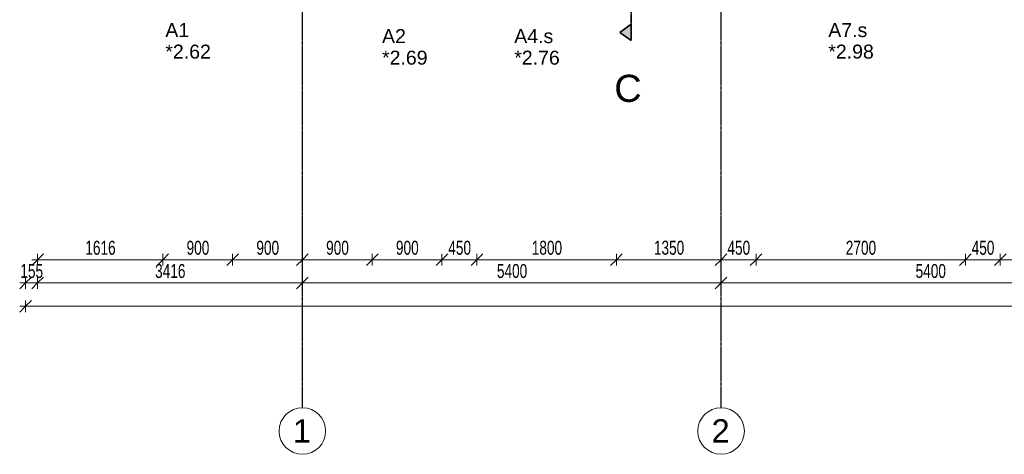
# Model space of a CAD drawing. Header units: millimetres. Extents: x -80560 to 110805, y -11020 to 52719.
# Tile 7 of 182: x 36649 to 49347, y 3783 to 9385. Entities that reach past the tile are written whole.
import ezdxf

# ---------------------------------------------------------------- set-up
doc = ezdxf.new("R2010")
doc.units = ezdxf.units.MM
doc.linetypes.add('CENTER2', pattern=[20, 8, -4, 4, -4])
doc.linetypes.add('DASHDOT2', pattern=[8, 4, -2, 0, -2])
for name, color, linetype, lineweight in [('A-ANNO-DIMS', 211, 'Continuous', 9), ('A-ANNO-DIMS-100', 211, 'Continuous', 9), ('A-GLAZ-IDEN', 152, 'Continuous', 18), ('G-ANNO-SYMB', 111, 'Continuous', 9), ('S-GRID', 1, 'Continuous', 9), ('S-GRID-IDEN', 1, 'Continuous', 9)]:
    doc.layers.add(name, color=color, linetype=linetype, lineweight=lineweight)
doc.styles.add('Arial', font='arial.ttf', dxfattribs={"height": 180})
doc.styles.add('Arial_4', font='arial.ttf', dxfattribs={"height": 350})
doc.styles.add('Arial_5', font='arial.ttf', dxfattribs={"height": 300})
doc.styles.add('Arial_6', font='arial.ttf', dxfattribs={"width": 0.7, "height": 180})
doc.dimstyles.new('n3o_1_8', dxfattribs={"dimscale": 304.8, "dimtxt": 183.646692, "dimasz": 0.492126, "dimexe": 0.246063, "dimexo": 0.0625, "dimgap": 0.032808, "dimtad": 1, "dimdec": 0, "dimdsep": 46, "dimtxsty": 'Arial_6', "dimblk1": 'OBLIQUE', "dimblk2": 'OBLIQUE', "dimsah": 1, "dimcen": 0.09, "dimdle": 0.246063, "dimazin": 0, "dimtfac": 1, "dimtdec": 4, "dimtix": 1, "dimtmove": 0, "dimatfit": 3, "dimfxl": 0.246063, "dimfxlon": 1, "dimtvp": 1, "dimtolj": 1, "dimtzin": 0, "dimarcsym": 2})

# ---------------------------------------------------------------- blocks, each defined once
blk = doc.blocks.new('Section - 00_n3o_sectionmark_detailaanduiding-325618-DO_02 tweede verdieping')
at = {"layer": 'G-ANNO-SYMB'}
blk.add_hatch(color=256, dxfattribs=at).paths.add_polyline_path([(0, 0), (1.05, 1.5), (2.1, 0)], flags=0)
at = {"layer": 'G-ANNO-SYMB', "linetype": 'DASHDOT2', "lineweight": 35}
for p, q in [((1.05, 1.5), (0, 0)), ((2.1, 0), (1.05, 1.5)), ((0, 0), (2.1, 0))]:
    blk.add_line(p, q, dxfattribs=at)
blk = doc.blocks.new('Grid - r_3_0mm-316018-DO_02 tweede verdieping')
at = {"layer": 'S-GRID-IDEN'}
blk.add_circle((0, 0), 3, dxfattribs=at)
blk = doc.blocks.new('DIMBLOCK68-DO_02 tweede verdieping')
at = {"layer": 'A-ANNO-DIMS-100'}
for p, q in [((36879, 6292), (36954, 6367)), ((36879, 6367), (36879, 6217)), ((36879, 6292), (36879, 6367)), ((38495, 6292), (38570, 6367)), ((38495, 6367), (38495, 6217)), ((38495, 6292), (38495, 6367)), ((36804, 6292), (38495, 6292)), ((36879, 6292), (36804, 6217)), ((38495, 6292), (38420, 6217))]:
    blk.add_line(p, q, dxfattribs=at)
at = {"layer": 'A-ANNO-DIMS-100', "color": 0, "insert": (37495, 6536), "char_height": 180, "width": 461.09, "attachment_point": 1, "line_spacing_factor": 0.941778, "style": 'Arial_6'}
blk.add_mtext('1616', dxfattribs=at)
blk = doc.blocks.new('_Oblique')
at = {"color": 0, "linetype": 'ByBlock', "lineweight": -2}
blk.add_line((-0.5, -0.5), (0.5, 0.5), dxfattribs=at)
blk = doc.blocks.new('DIMBLOCK69-DO_02 tweede verdieping')
at = {"layer": 'A-ANNO-DIMS-100'}
for p, q in [((38495, 6292), (38570, 6367)), ((38495, 6367), (38495, 6217)), ((38495, 6292), (38495, 6367)), ((39395, 6292), (39470, 6367)), ((39395, 6367), (39395, 6217)), ((39395, 6292), (39395, 6367)), ((38495, 6292), (38420, 6217)), ((38495, 6292), (39395, 6292)), ((39395, 6292), (39320, 6217))]:
    blk.add_line(p, q, dxfattribs=at)
at = {"layer": 'A-ANNO-DIMS-100', "color": 0, "insert": (38801, 6536), "char_height": 180, "width": 345.82, "attachment_point": 1, "line_spacing_factor": 0.941778, "style": 'Arial_6'}
blk.add_mtext('900', dxfattribs=at)
blk = doc.blocks.new('DIMBLOCK70-DO_02 tweede verdieping')
at = {"layer": 'A-ANNO-DIMS-100'}
for p, q in [((39395, 6292), (39470, 6367)), ((39395, 6367), (39395, 6217)), ((39395, 6292), (39395, 6367)), ((40295, 6292), (40370, 6367)), ((40295, 6367), (40295, 6217)), ((40295, 6292), (40295, 6367)), ((39395, 6292), (39320, 6217)), ((39395, 6292), (40295, 6292)), ((40295, 6292), (40220, 6217))]:
    blk.add_line(p, q, dxfattribs=at)
at = {"layer": 'A-ANNO-DIMS-100', "color": 0, "insert": (39701, 6536), "char_height": 180, "width": 345.82, "attachment_point": 1, "line_spacing_factor": 0.941778, "style": 'Arial_6'}
blk.add_mtext('900', dxfattribs=at)
blk = doc.blocks.new('DIMBLOCK71-DO_02 tweede verdieping')
at = {"layer": 'A-ANNO-DIMS-100'}
for p, q in [((40295, 6292), (40370, 6367)), ((40295, 6367), (40295, 6217)), ((40295, 6292), (40295, 6367)), ((41195, 6292), (41270, 6367)), ((41195, 6367), (41195, 6217)), ((41195, 6292), (41195, 6367)), ((40295, 6292), (40220, 6217)), ((40295, 6292), (41195, 6292)), ((41195, 6292), (41120, 6217))]:
    blk.add_line(p, q, dxfattribs=at)
at = {"layer": 'A-ANNO-DIMS-100', "color": 0, "insert": (40601, 6536), "char_height": 180, "width": 345.82, "attachment_point": 1, "line_spacing_factor": 0.941778, "style": 'Arial_6'}
blk.add_mtext('900', dxfattribs=at)
blk = doc.blocks.new('DIMBLOCK72-DO_02 tweede verdieping')
at = {"layer": 'A-ANNO-DIMS-100'}
for p, q in [((41195, 6292), (41270, 6367)), ((41195, 6367), (41195, 6217)), ((41195, 6292), (41195, 6367)), ((42095, 6292), (42170, 6367)), ((42095, 6367), (42095, 6217)), ((42095, 6292), (42095, 6367)), ((41195, 6292), (41120, 6217)), ((41195, 6292), (42095, 6292)), ((42095, 6292), (42020, 6217))]:
    blk.add_line(p, q, dxfattribs=at)
at = {"layer": 'A-ANNO-DIMS-100', "color": 0, "insert": (41501, 6536), "char_height": 180, "width": 345.82, "attachment_point": 1, "line_spacing_factor": 0.941778, "style": 'Arial_6'}
blk.add_mtext('900', dxfattribs=at)
blk = doc.blocks.new('DIMBLOCK73-DO_02 tweede verdieping')
at = {"layer": 'A-ANNO-DIMS-100'}
for p, q in [((42095, 6292), (42170, 6367)), ((42095, 6367), (42095, 6217)), ((42095, 6292), (42095, 6367)), ((42545, 6292), (42620, 6367)), ((42545, 6367), (42545, 6217)), ((42545, 6292), (42545, 6367)), ((42095, 6292), (42020, 6217)), ((42095, 6292), (42545, 6292)), ((42545, 6292), (42470, 6217))]:
    blk.add_line(p, q, dxfattribs=at)
at = {"layer": 'A-ANNO-DIMS-100', "color": 0, "insert": (42176, 6536), "char_height": 180, "width": 345.82, "attachment_point": 1, "line_spacing_factor": 0.941778, "style": 'Arial_6'}
blk.add_mtext('450', dxfattribs=at)
blk = doc.blocks.new('DIMBLOCK74-DO_02 tweede verdieping')
at = {"layer": 'A-ANNO-DIMS-100'}
for p, q in [((42545, 6292), (42620, 6367)), ((42545, 6367), (42545, 6217)), ((42545, 6292), (42545, 6367)), ((44345, 6292), (44420, 6367)), ((44345, 6367), (44345, 6217)), ((44345, 6292), (44345, 6367)), ((42545, 6292), (42470, 6217)), ((42545, 6292), (44345, 6292)), ((44345, 6292), (44270, 6217))]:
    blk.add_line(p, q, dxfattribs=at)
at = {"layer": 'A-ANNO-DIMS-100', "color": 0, "insert": (43253, 6536), "char_height": 180, "width": 461.09, "attachment_point": 1, "line_spacing_factor": 0.941778, "style": 'Arial_6'}
blk.add_mtext('1800', dxfattribs=at)
blk = doc.blocks.new('DIMBLOCK75-DO_02 tweede verdieping')
at = {"layer": 'A-ANNO-DIMS-100'}
for p, q in [((44345, 6292), (44420, 6367)), ((44345, 6367), (44345, 6217)), ((44345, 6292), (44345, 6367)), ((45695, 6292), (45770, 6367)), ((45695, 6367), (45695, 6217)), ((45695, 6292), (45695, 6367)), ((44345, 6292), (44270, 6217)), ((44345, 6292), (45695, 6292)), ((45695, 6292), (45620, 6217))]:
    blk.add_line(p, q, dxfattribs=at)
at = {"layer": 'A-ANNO-DIMS-100', "color": 0, "insert": (44828, 6536), "char_height": 180, "width": 461.09, "attachment_point": 1, "line_spacing_factor": 0.941778, "style": 'Arial_6'}
blk.add_mtext('1350', dxfattribs=at)
blk = doc.blocks.new('DIMBLOCK76-DO_02 tweede verdieping')
at = {"layer": 'A-ANNO-DIMS-100'}
for p, q in [((45695, 6292), (45770, 6367)), ((45695, 6367), (45695, 6217)), ((45695, 6292), (45695, 6367)), ((46145, 6292), (46220, 6367)), ((46145, 6367), (46145, 6217)), ((46145, 6292), (46145, 6367)), ((45695, 6292), (45620, 6217)), ((45695, 6292), (46145, 6292)), ((46145, 6292), (46070, 6217))]:
    blk.add_line(p, q, dxfattribs=at)
at = {"layer": 'A-ANNO-DIMS-100', "color": 0, "insert": (45776, 6536), "char_height": 180, "width": 345.82, "attachment_point": 1, "line_spacing_factor": 0.941778, "style": 'Arial_6'}
blk.add_mtext('450', dxfattribs=at)
blk = doc.blocks.new('DIMBLOCK77-DO_02 tweede verdieping')
at = {"layer": 'A-ANNO-DIMS-100'}
for p, q in [((46145, 6292), (46220, 6367)), ((46145, 6367), (46145, 6217)), ((46145, 6292), (46145, 6367)), ((48845, 6292), (48920, 6367)), ((48845, 6367), (48845, 6217)), ((48845, 6292), (48845, 6367)), ((46145, 6292), (46070, 6217)), ((46145, 6292), (48845, 6292)), ((48845, 6292), (48770, 6217))]:
    blk.add_line(p, q, dxfattribs=at)
at = {"layer": 'A-ANNO-DIMS-100', "color": 0, "insert": (47303, 6536), "char_height": 180, "width": 461.09, "attachment_point": 1, "line_spacing_factor": 0.941778, "style": 'Arial_6'}
blk.add_mtext('2700', dxfattribs=at)
blk = doc.blocks.new('DIMBLOCK78-DO_02 tweede verdieping')
at = {"layer": 'A-ANNO-DIMS-100'}
for p, q in [((48845, 6292), (48920, 6367)), ((48845, 6367), (48845, 6217)), ((48845, 6292), (48845, 6367)), ((49295, 6292), (49370, 6367)), ((49295, 6367), (49295, 6217)), ((49295, 6292), (49295, 6367)), ((48845, 6292), (48770, 6217)), ((48845, 6292), (49295, 6292)), ((49295, 6292), (49220, 6217))]:
    blk.add_line(p, q, dxfattribs=at)
at = {"layer": 'A-ANNO-DIMS-100', "color": 0, "insert": (48926, 6536), "char_height": 180, "width": 345.82, "attachment_point": 1, "line_spacing_factor": 0.941778, "style": 'Arial_6'}
blk.add_mtext('450', dxfattribs=at)
blk = doc.blocks.new('DIMBLOCK79-DO_02 tweede verdieping')
at = {"layer": 'A-ANNO-DIMS-100'}
for p, q in [((49295, 6292), (49370, 6367)), ((49295, 6367), (49295, 6217)), ((49295, 6292), (49295, 6367)), ((50195, 6292), (50270, 6367)), ((50195, 6367), (50195, 6217)), ((50195, 6292), (50195, 6367)), ((49295, 6292), (49220, 6217)), ((49295, 6292), (50195, 6292)), ((50195, 6292), (50120, 6217))]:
    blk.add_line(p, q, dxfattribs=at)
at = {"layer": 'A-ANNO-DIMS-100', "color": 0, "insert": (49601, 6536), "char_height": 180, "width": 345.82, "attachment_point": 1, "line_spacing_factor": 0.941778, "style": 'Arial_6'}
blk.add_mtext('900', dxfattribs=at)
blk = doc.blocks.new('DIMBLOCK155-DO_02 tweede verdieping')
at = {"layer": 'A-ANNO-DIMS-100'}
for p, q in [((36649, 5992), (36879, 5992)), ((36724, 5992), (36649, 5917)), ((36724, 5992), (36799, 6067)), ((36724, 6067), (36724, 5917)), ((36724, 5992), (36724, 6067)), ((36879, 5992), (36804, 5917)), ((36879, 5992), (36954, 6067)), ((36879, 6067), (36879, 5917)), ((36879, 5992), (36879, 6067))]:
    blk.add_line(p, q, dxfattribs=at)
at = {"layer": 'A-ANNO-DIMS-100', "color": 0, "insert": (36657, 6236), "char_height": 180, "width": 345.82, "attachment_point": 1, "line_spacing_factor": 0.941778, "style": 'Arial_6'}
blk.add_mtext('155', dxfattribs=at)
blk = doc.blocks.new('DIMBLOCK156-DO_02 tweede verdieping')
at = {"layer": 'A-ANNO-DIMS-100'}
for p, q in [((36879, 5992), (36804, 5917)), ((36879, 5992), (36954, 6067)), ((36879, 6067), (36879, 5917)), ((36879, 5992), (36879, 6067)), ((36879, 5992), (40295, 5992)), ((40295, 5992), (40220, 5917)), ((40295, 5992), (40370, 6067)), ((40295, 6067), (40295, 5917)), ((40295, 5992), (40295, 6067))]:
    blk.add_line(p, q, dxfattribs=at)
at = {"layer": 'A-ANNO-DIMS-100', "color": 0, "insert": (38395, 6236), "char_height": 180, "width": 461.09, "attachment_point": 1, "line_spacing_factor": 0.941778, "style": 'Arial_6'}
blk.add_mtext('3416', dxfattribs=at)
blk = doc.blocks.new('DIMBLOCK157-DO_02 tweede verdieping')
at = {"layer": 'A-ANNO-DIMS-100'}
for p, q in [((40295, 5992), (40220, 5917)), ((40295, 5992), (40370, 6067)), ((40295, 6067), (40295, 5917)), ((40295, 5992), (40295, 6067)), ((40295, 5992), (45695, 5992)), ((45695, 5992), (45620, 5917)), ((45695, 5992), (45770, 6067)), ((45695, 6067), (45695, 5917)), ((45695, 5992), (45695, 6067))]:
    blk.add_line(p, q, dxfattribs=at)
at = {"layer": 'A-ANNO-DIMS-100', "color": 0, "insert": (42803, 6236), "char_height": 180, "width": 461.09, "attachment_point": 1, "line_spacing_factor": 0.941778, "style": 'Arial_6'}
blk.add_mtext('5400', dxfattribs=at)
blk = doc.blocks.new('DIMBLOCK158-DO_02 tweede verdieping')
at = {"layer": 'A-ANNO-DIMS-100'}
for p, q in [((45695, 5992), (45620, 5917)), ((45695, 5992), (45770, 6067)), ((45695, 6067), (45695, 5917)), ((45695, 5992), (45695, 6067)), ((45695, 5992), (51095, 5992)), ((51095, 5992), (51020, 5917)), ((51095, 5992), (51170, 6067)), ((51095, 6067), (51095, 5917)), ((51095, 5992), (51095, 6067))]:
    blk.add_line(p, q, dxfattribs=at)
at = {"layer": 'A-ANNO-DIMS-100', "color": 0, "insert": (48203, 6236), "char_height": 180, "width": 461.09, "attachment_point": 1, "line_spacing_factor": 0.941778, "style": 'Arial_6'}
blk.add_mtext('5400', dxfattribs=at)
blk = doc.blocks.new('DIMBLOCK166-DO_02 tweede verdieping')
at = {"layer": 'A-ANNO-DIMS-100'}
for p, q in [((36724, 5692), (36799, 5767)), ((36724, 5767), (36724, 5617)), ((36724, 5692), (36724, 5767)), ((78816, 5692), (78891, 5767)), ((78816, 5767), (78816, 5617)), ((78816, 5692), (78816, 5767)), ((36649, 5692), (78891, 5692)), ((36724, 5692), (36649, 5617)), ((78816, 5692), (78741, 5617))]:
    blk.add_line(p, q, dxfattribs=at)
at = {"layer": 'A-ANNO-DIMS-100', "color": 0, "insert": (57530, 5936), "char_height": 180, "width": 576.37, "attachment_point": 1, "line_spacing_factor": 0.941778, "style": 'Arial_6'}
blk.add_mtext('42092', dxfattribs=at)

msp = doc.modelspace()

# ---------------------------------------------------------------- linework, layer by layer
at = {"layer": 'G-ANNO-SYMB', "linetype": 'DASHDOT2', "lineweight": 35}
msp.add_line((44537, 38972), (44537, 9115.8), dxfattribs=at)
at = {"layer": 'S-GRID', "linetype": 'CENTER2', "lineweight": 25}
for p, q in [((40294.8, 4383.3), (40294.8, 52119.1)), ((45694.8, 4383.3), (45694.8, 52119.1))]:
    msp.add_line(p, q, dxfattribs=at)

# ---------------------------------------------------------------- block references
at = {"layer": 'G-ANNO-SYMB', "linetype": 'DASHDOT2', "lineweight": 35, "xscale": 99.99999999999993, "yscale": 99.99999999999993, "zscale": 99.99999999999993, "rotation": 89.99999999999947}
msp.add_blockref('Section - 00_n3o_sectionmark_detailaanduiding-325618-DO_02 tweede verdieping', (44537, 9115.8), dxfattribs=at)
at = {"layer": 'S-GRID-IDEN', "xscale": 99.99999999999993, "yscale": 99.99999999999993, "zscale": 99.99999999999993}
for p in [(40294.8, 4083.3), (45694.8, 4083.3)]:
    msp.add_blockref('Grid - r_3_0mm-316018-DO_02 tweede verdieping', p, dxfattribs=at)

# ---------------------------------------------------------------- texts
at = {"layer": 'A-GLAZ-IDEN', "lineweight": 9, "char_height": 180, "attachment_point": 1, "style": 'Arial'}
for s, insert, width in [('A1', (38527.1, 9342), 368.776), ('A7.s', (47077.1, 9342), 593.249), ('A2', (41321.8, 9263.8), 368.776), ('A4.s', (43027.1, 9263.8), 593.249), ('*2.62', (38527.1, 9064.1), 697.468), ('*2.98', (47077.1, 9064.1), 697.468), ('*2.69', (41321.8, 8986), 697.468), ('*2.76', (43027.1, 8986), 697.468)]:
    msp.add_mtext(s, dxfattribs=dict(at, insert=insert, width=width))
at = {"layer": 'G-ANNO-SYMB', "insert": (44317.3, 8675.8), "char_height": 350, "width": 432.911, "attachment_point": 1, "style": 'Arial_4'}
msp.add_mtext('C', dxfattribs=at)
at = {"layer": 'S-GRID-IDEN', "char_height": 300, "width": 288.607, "attachment_point": 1, "style": 'Arial_5'}
for s, insert in [('1', (40172.2, 4235.1)), ('2', (45572.2, 4235.1))]:
    msp.add_mtext(s, dxfattribs=dict(at, insert=insert))

# ---------------------------------------------------------------- dimensions: what is measured, and where the dimension line sits
at = {"layer": 'A-ANNO-DIMS'}
for base, p1, p2, override, picture, middle in [((38494.8, 6292.3), (36878.8, 6367.3), (38494.8, 6367.3), {"dimpost": '<>', "dimfxl": 1616}, 'DIMBLOCK68-DO_02 tweede verdieping', (37686.8, 6394.2)), ((39394.8, 6292.3), (38494.8, 6367.3), (39394.8, 6367.3), {"dimpost": '<>', "dimfxl": 900}, 'DIMBLOCK69-DO_02 tweede verdieping', (38944.8, 6394.2)), ((40294.8, 6292.3), (39394.8, 6367.3), (40294.8, 6367.3), {"dimpost": '<>', "dimfxl": 900}, 'DIMBLOCK70-DO_02 tweede verdieping', (39844.8, 6394.2)), ((41194.8, 6292.3), (40294.8, 6367.3), (41194.8, 6367.3), {"dimpost": '<>', "dimfxl": 900}, 'DIMBLOCK71-DO_02 tweede verdieping', (40744.8, 6394.2)), ((42094.8, 6292.3), (41194.8, 6367.3), (42094.8, 6367.3), {"dimpost": '<>', "dimfxl": 900}, 'DIMBLOCK72-DO_02 tweede verdieping', (41644.8, 6394.2)), ((42544.8, 6292.3), (42094.8, 6367.3), (42544.8, 6367.3), {"dimpost": '<>', "dimfxl": 450}, 'DIMBLOCK73-DO_02 tweede verdieping', (42319.8, 6394.2)), ((44344.8, 6292.3), (42544.8, 6367.3), (44344.8, 6367.3), {"dimpost": '<>', "dimfxl": 1800}, 'DIMBLOCK74-DO_02 tweede verdieping', (43444.8, 6394.2)), ((45694.8, 6292.3), (44344.8, 6367.3), (45694.8, 6367.3), {"dimpost": '<>', "dimfxl": 1350}, 'DIMBLOCK75-DO_02 tweede verdieping', (45019.8, 6394.2)), ((46144.8, 6292.3), (45694.8, 6367.3), (46144.8, 6367.3), {"dimpost": '<>', "dimfxl": 450}, 'DIMBLOCK76-DO_02 tweede verdieping', (45919.8, 6394.2)), ((48844.8, 6292.3), (46144.8, 6367.3), (48844.8, 6367.3), {"dimpost": '<>', "dimfxl": 2700}, 'DIMBLOCK77-DO_02 tweede verdieping', (47494.8, 6394.2)), ((49294.8, 6292.3), (48844.8, 6367.3), (49294.8, 6367.3), {"dimpost": '<>', "dimfxl": 450}, 'DIMBLOCK78-DO_02 tweede verdieping', (49069.8, 6394.2)), ((50194.8, 6292.3), (49294.8, 6367.3), (50194.8, 6367.3), {"dimpost": '<>', "dimfxl": 900}, 'DIMBLOCK79-DO_02 tweede verdieping', (49744.8, 6394.2)), ((36878.8, 5992.3), (36723.8, 6067.3), (36878.8, 6067.3), {"dimpost": '<>', "dimfxl": 155}, 'DIMBLOCK155-DO_02 tweede verdieping', (36801.3, 6094.2)), ((40294.8, 5992.3), (36878.8, 6067.3), (40294.8, 6067.3), {"dimpost": '<>', "dimfxl": 3416}, 'DIMBLOCK156-DO_02 tweede verdieping', (38586.8, 6094.2)), ((45694.8, 5992.3), (40294.8, 6067.3), (45694.8, 6067.3), {"dimpost": '<>', "dimfxl": 5400}, 'DIMBLOCK157-DO_02 tweede verdieping', (42994.8, 6094.2)), ((51094.8, 5992.3), (45694.8, 6067.3), (51094.8, 6067.3), {"dimpost": '<>', "dimfxl": 5400}, 'DIMBLOCK158-DO_02 tweede verdieping', (48394.8, 6094.2)), ((78815.8, 5692.3), (36723.8, 5767.3), (78815.8, 5767.3), {"dimpost": '<>', "dimfxl": 42092}, 'DIMBLOCK166-DO_02 tweede verdieping', (57769.8, 5794.2))]:
    dim = msp.add_linear_dim(base=base, p1=p1, p2=p2, dimstyle='n3o_1_8', override=override, dxfattribs=at)
    dim.commit()
    dim.dimension.update_dxf_attribs({"geometry": picture, "text_midpoint": middle})

doc.saveas('drawing.dxf')
